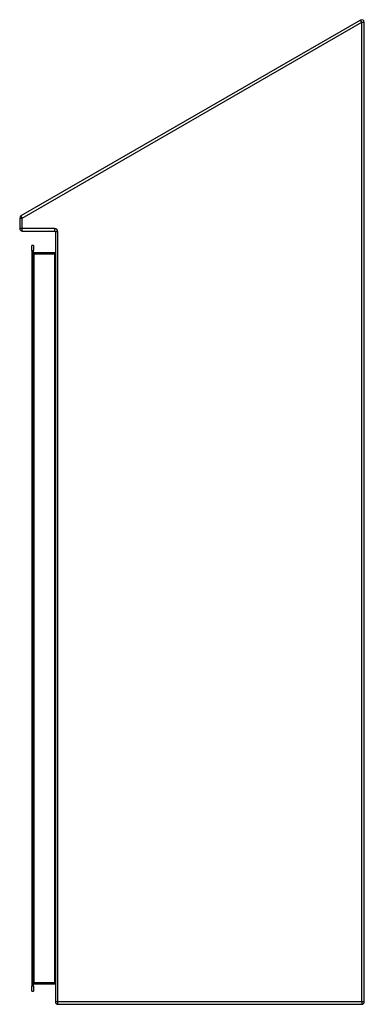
# Model space of a CAD drawing. Header units: inches. Extents: x 45.4 to 58.8, y 8.9 to 47.2.
import ezdxf

# ---------------------------------------------------------------- set-up
doc = ezdxf.new("R2010")
doc.units = ezdxf.units.IN
doc.header["$MEASUREMENT"] = 0
doc.layers.add('Visible Edges(ANSI)', color=7, linetype='Continuous', lineweight=25)
doc.layers.add('Visible Tangent Edges(ANSI)', color=7, linetype='Continuous', lineweight=25)

msp = doc.modelspace()

# ---------------------------------------------------------------- linework, layer by layer
at = {"layer": 'Visible Edges(ANSI)'}
for p, q in [((58.652, 47.152), (45.465, 39.539)), ((58.8, 8.996), (58.8, 47.066)), ((45.416, 39.453), (45.416, 39.05)), ((45.515, 38.951), (46.769, 38.951)), ((46.8, 38.92), (46.8, 8.996)), ((45.884, 38.189), (45.884, 38.385)), ((45.952, 38.385), (45.884, 38.385)), ((45.952, 38.385), (45.952, 38.189)), ((45.884, 38.189), (45.884, 9.606)), ((45.952, 9.606), (45.952, 38.189)), ((46.769, 38.099), (45.983, 38.099)), ((45.884, 9.409), (45.884, 9.606)), ((45.952, 9.606), (45.952, 9.409)), ((45.983, 9.695), (46.769, 9.695)), ((45.884, 9.409), (45.952, 9.409)), ((46.899, 8.897), (58.701, 8.897))]:
    msp.add_line(p, q, dxfattribs=at)
for centre, radius, start, end in [((58.701, 47.066), 0.099, 0, 120), ((45.515, 39.453), 0.099, 120, 180), ((45.515, 39.05), 0.099, 180, 270), ((46.769, 38.92), 0.031, 0, 90), ((45.983, 38.13), 0.031, 180, 270), ((46.769, 38.13), 0.031, 270, 0), ((45.983, 9.664), 0.031, 90, 180), ((46.769, 9.664), 0.031, 0, 90), ((46.899, 8.996), 0.099, 180, 270), ((58.701, 8.996), 0.099, 270, 0)]:
    msp.add_arc(centre, radius, start, end, dxfattribs=at)
at = {"layer": 'Visible Tangent Edges(ANSI)'}
for p, q in [((58.701, 47.066), (58.652, 47.152)), ((45.515, 39.453), (58.701, 47.066)), ((58.701, 47.066), (58.8, 47.066)), ((58.701, 8.996), (58.701, 47.066)), ((45.416, 39.453), (45.515, 39.453)), ((45.515, 39.453), (45.465, 39.539)), ((45.515, 39.05), (45.515, 39.453)), ((45.515, 39.05), (45.416, 39.05)), ((46.769, 39.05), (45.515, 39.05)), ((45.515, 38.951), (45.515, 39.05)), ((46.769, 39.05), (46.769, 38.951)), ((46.899, 38.92), (46.8, 38.92)), ((46.899, 8.996), (46.899, 38.92)), ((45.884, 38.189), (45.952, 38.189)), ((45.983, 38.068), (45.952, 38.068)), ((45.983, 38.099), (45.983, 38.068)), ((45.983, 9.726), (45.983, 38.068)), ((45.983, 38.068), (46.769, 38.068)), ((46.769, 38.099), (46.769, 38.068)), ((46.769, 38.068), (46.769, 9.726)), ((45.952, 9.606), (45.884, 9.606)), ((45.952, 9.726), (45.983, 9.726)), ((45.983, 9.726), (45.983, 9.695)), ((46.769, 9.726), (45.983, 9.726)), ((46.769, 9.726), (46.769, 9.695)), ((46.899, 8.996), (46.8, 8.996)), ((46.899, 8.897), (46.899, 8.996)), ((58.701, 8.996), (46.899, 8.996)), ((58.701, 8.996), (58.701, 8.897)), ((58.8, 8.996), (58.701, 8.996))]:
    msp.add_line(p, q, dxfattribs=at)
msp.add_arc((46.769, 38.92), 0.13, 0, 90, dxfattribs=at)
for centre, major_axis, start_param, end_param in [((46.769, 38.13), (0, -0.062), 0, 1.570796), ((46.769, 9.664), (0, 0.062), 4.712389, 6.283185)]:
    msp.add_ellipse(centre, major_axis=major_axis, ratio=0.5, start_param=start_param, end_param=end_param, dxfattribs=at)

doc.saveas('drawing.dxf')
